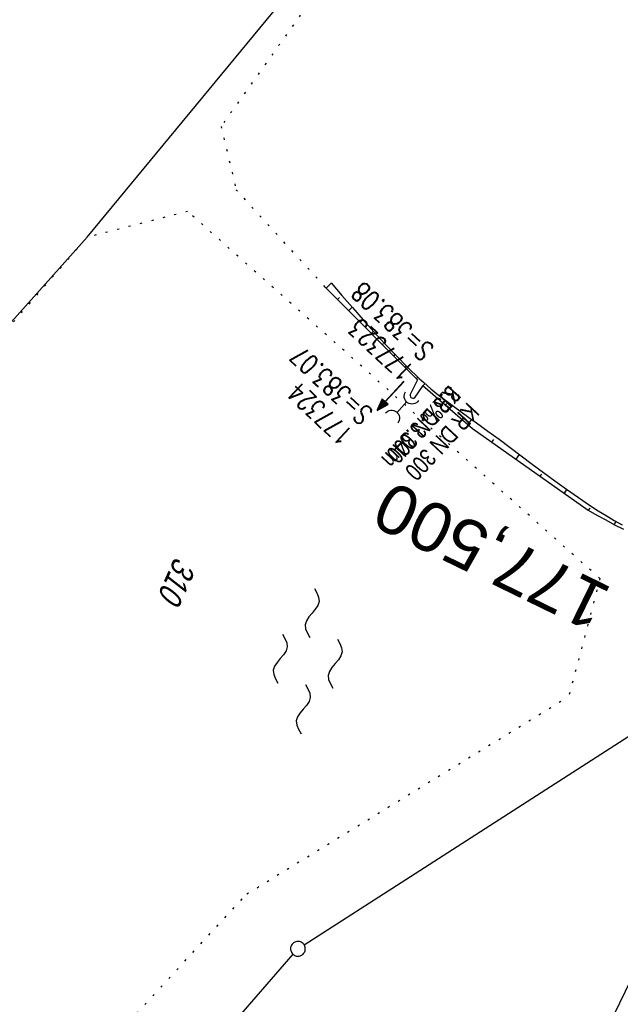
# Model space of a CAD drawing. Extents: x 508656 to 509297, y 448622 to 449584.
# Tile 27 of 53: x 508907 to 508968, y 449055 to 449155. Entities that reach past the tile are written whole.
import ezdxf
from ezdxf.enums import TextEntityAlignment as Align

# ---------------------------------------------------------------- set-up
doc = ezdxf.new("R2010")
doc.units = 0
doc.header["$LTSCALE"] = 10
doc.header["$MEASUREMENT"] = 0
for name, pattern in [('LT00', [0]), ('LT17', [0.15, 0.1, -0.05]), ('PUNKTX2_STR', [0.6, 0.1, -0.5]), ('STRICHLINIE2', [0.375, 0.25, -0.125])]:
    doc.linetypes.add(name, pattern=pattern)
doc.layers.get('0').update_dxf_attribs({"linetype": 'LT00'})
for name, color, linetype in [('--EK_Halt-Pfeil', 4, 'LT00'), ('--EK_Haltung', 7, 'STRICHLINIE2'), ('--EK_Haltung-Text', 140, 'LT00'), ('--EK_Schacht-Text', 5, 'LT00'), ('--EK_ST-93-1', 30, 'LT17'), ('--EL_DFK_AB_L', 21, 'LT00'), ('--EL_Halt-Pfeil', 4, 'LT00'), ('--EL_Haltung', 182, 'STRICHLINIE2'), ('--EL_Haltung-Text', 182, 'LT00'), ('--WASSER_GRENZE', 180, 'PUNKTX2_STR'), ('--WASSER_NUTZUNG', 180, 'Continuous'), ('DFK_AB_L', 21, 'LT00'), ('DFK_FLUR_NR', 250, 'LT00'), ('DFK_GZPKT', 250, 'LT00'), ('DFK_KATASTER', 250, 'LT00'), ('V124_BOESCH', 250, 'LT00'), ('V124_BOSCHUNG', 250, 'LT00'), ('V124_GRABEN', 250, 'LT00'), ('V124_UK_DURCH', 182, 'LT00')]:
    doc.layers.add(name, color=color, linetype=linetype)
doc.styles.add('Beschrift', font='ARIAL.TTF')
doc.styles.add('Haltungsbeschriftung', font='ARIAL.TTF', dxfattribs={"width": 0.75})
doc.styles.add('schachtbeschriftung', font='romans.shx', dxfattribs={"width": 0.75, "height": 2})
doc.styles.get("Standard").update_dxf_attribs({"font": 'ARIAL.TTF'})

# ---------------------------------------------------------------- blocks, each defined once
blk = doc.blocks.new('SYMB7250')
at = {"color": 0, "linetype": 'ByBlock'}
for points in [[(-0.25, 0.28), (-0.208333, 0.308889), (-0.166667, 0.331111), (-0.125, 0.34), (-0.083333, 0.331111), (-0.041667, 0.308889), (0, 0.28)], [(0, 0.28), (0.041667, 0.251111), (0.083333, 0.228889), (0.125, 0.22), (0.166667, 0.228889), (0.208333, 0.251111), (0.25, 0.28)], [(-0.74, 0), (-0.698333, 0.028889), (-0.656667, 0.051111), (-0.615, 0.06), (-0.573333, 0.051111), (-0.531667, 0.028889), (-0.49, 0)], [(-0.49, 0), (-0.448333, -0.028889), (-0.406667, -0.051111), (-0.365, -0.06), (-0.323333, -0.051111), (-0.281667, -0.028889), (-0.24, 0)], [(0.24, 0), (0.281667, 0.028889), (0.323333, 0.051111), (0.365, 0.06), (0.406667, 0.051111), (0.448333, 0.028889), (0.49, 0)], [(0.49, 0), (0.531667, -0.028889), (0.573333, -0.051111), (0.615, -0.06), (0.656667, -0.051111), (0.698333, -0.028889), (0.74, 0)], [(-0.25, -0.28), (-0.208333, -0.251111), (-0.166667, -0.228889), (-0.125, -0.22), (-0.083333, -0.228889), (-0.041667, -0.251111), (0, -0.28)], [(0, -0.28), (0.041667, -0.308889), (0.083333, -0.331111), (0.125, -0.34), (0.166667, -0.331111), (0.208333, -0.308889), (0.25, -0.28)]]:
    blk.add_lwpolyline(points, dxfattribs=at)
blk = doc.blocks.new('SYMB7010')
at = {"color": 0, "linetype": 'ByBlock'}
for points in [[(-0.031408, 0.499213), (-0.093728, 0.49134), (-0.15457, 0.475719), (-0.212975, 0.452595), (-0.268021, 0.422333), (-0.31884, 0.385411), (-0.36463, 0.342411), (-0.40467, 0.29401), (-0.438329, 0.240973), (-0.465074, 0.184136), (-0.484486, 0.124395), (-0.496256, 0.062692), (-0.5002, 0)], [(-0.5002, 0), (-0.496256, -0.062692), (-0.484486, -0.124395), (-0.465075, -0.184136), (-0.438329, -0.240973), (-0.404671, -0.29401), (-0.36463, -0.342411), (-0.31884, -0.385411), (-0.268021, -0.422333), (-0.212975, -0.452595), (-0.154571, -0.475719), (-0.093728, -0.49134), (-0.031408, -0.499213), (0.031408, -0.499213)], [(0.5002, 0), (0.496256, 0.062692), (0.484485, 0.124395), (0.465074, 0.184136), (0.438329, 0.240973), (0.40467, 0.29401), (0.36463, 0.342411), (0.31884, 0.385411), (0.268021, 0.422333), (0.212975, 0.452595), (0.15457, 0.475719), (0.093728, 0.49134), (0.031408, 0.499213), (-0.031408, 0.499213)], [(0.031408, -0.499213), (0.093728, -0.491341), (0.15457, -0.475719), (0.212975, -0.452595), (0.268021, -0.422333), (0.31884, -0.385411), (0.36463, -0.342411), (0.404671, -0.294011), (0.438329, -0.240974), (0.465075, -0.184136), (0.484486, -0.124395), (0.496256, -0.062692), (0.500201, 0)]]:
    blk.add_lwpolyline(points, dxfattribs=at)
blk = doc.blocks.new('SYMB1107')
at = {"color": 0, "linetype": 'ByBlock'}
for points in [[(-0.2, 0), (-0.196157, 0.039018), (-0.184776, 0.076537), (-0.166294, 0.111114), (-0.141421, 0.141421), (-0.111114, 0.166294), (-0.076537, 0.184776), (-0.039018, 0.196157), (0, 0.2)], [(0, 0.2), (0.039018, 0.196157), (0.076537, 0.184776), (0.111114, 0.166294), (0.141421, 0.141421), (0.166294, 0.111114), (0.184776, 0.076537), (0.196157, 0.039018), (0.2, 0)]]:
    blk.add_lwpolyline(points, dxfattribs=at)
blk = doc.blocks.new('SYMB0070')
at = {"color": 0, "linetype": 'ByBlock'}
for p, q in [((-0.5, 0), (0.2, 0)), ((0.5, 0), (0.2, 0.1)), ((0.2, 0.1), (0.2, 0)), ((0.468, 0), (0.21, 0.086)), ((0.21, 0.086), (0.21, -0.086)), ((0.21, -0.086), (0.468, 0)), ((0.22, -0.072), (0.437, 0)), ((0.23, -0.058), (0.405, 0)), ((0.24, -0.045), (0.374, 0)), ((0.342, 0), (0.25, 0.031)), ((0.25, 0.031), (0.25, -0.031)), ((0.25, -0.031), (0.342, 0)), ((0.26, -0.017), (0.31, 0)), ((0.27, -0.003), (0.279, 0))]:
    blk.add_line(p, q, dxfattribs=at)
for points in [[(0.2, 0), (0.2, -0.1), (0.5, 0)], [(0.437, 0), (0.22, 0.072), (0.22, -0.072)], [(0.405, 0), (0.23, 0.058), (0.23, -0.058)], [(0.374, 0), (0.24, 0.045), (0.24, -0.045)], [(0.31, 0), (0.26, 0.017), (0.26, -0.017)], [(0.279, 0), (0.27, 0.003), (0.27, -0.003)]]:
    blk.add_lwpolyline(points, dxfattribs=at)

msp = doc.modelspace()

# ---------------------------------------------------------------- linework, layer by layer
at = {"layer": '--EK_Haltung'}
msp.add_line((508945.94, 449116.24), (508944.9, 449115.11), dxfattribs=at)
at = {"layer": '--EL_DFK_AB_L'}
msp.add_line((508954.49, 449028.13), (508985.78, 449092.92), dxfattribs=at)
at = {"layer": '--EL_Haltung'}
msp.add_line((508945.94, 449116.24), (508944.9, 449115.11), dxfattribs=at)
at = {"layer": '--WASSER_GRENZE', "ltscale": 0.2}
for p, q in [((508937.2, 449158.42), (508927.06, 449144.2)), ((508927.06, 449144.2), (508928.6, 449137.76)), ((508937.62, 449127.88), (508928.6, 449137.76)), ((508923.67, 449135.56), (508913.45, 449132.93)), ((508965.54, 449098.28), (508923.67, 449135.56)), ((508858.79, 449069.97), (508913.45, 449132.93)), ((508965.54, 449098.28), (508962.38, 449086.3)), ((508929.69, 449066.24), (508962.38, 449086.3)), ((508906.28, 449040.9), (508929.69, 449066.24))]:
    msp.add_line(p, q, dxfattribs=at)
at = {"layer": 'DFK_AB_L'}
msp.add_line((508954.49, 449028.13), (508985.78, 449092.92), dxfattribs=at)
at = {"layer": 'DFK_KATASTER'}
for p, q in [((508913.45, 449132.93), (508940.58, 449165.79)), ((508913.45, 449132.93), (508893.5, 449110.61)), ((508935.5, 449061.07), (508985.48, 449093.19)), ((508903.31, 449024.41), (508934.38, 449060.1))]:
    msp.add_line(p, q, dxfattribs=at)
at = {"layer": 'V124_BOESCH'}
msp.add_line((508937.62, 449127.88), (508947.01, 449118.46), dxfattribs=at)
for points in [[(508938.26, 449128.29), (508939.33, 449127.03), (508940.41, 449125.79), (508941.49, 449124.55), (508942.59, 449123.32), (508943.7, 449122.11), (508944.84, 449120.91), (508945.99, 449119.75), (508947.18, 449118.6), (508947.64, 449118.18), (508948.36, 449117.54), (508949.11, 449116.93), (508949.88, 449116.34), (508950.66, 449115.77), (508951.44, 449115.2), (508952.23, 449114.64), (508953.01, 449114.09), (508954.16, 449113.25), (508955.29, 449112.42), (508956.42, 449111.58), (508957.54, 449110.73), (508958.67, 449109.89), (508959.82, 449109.04), (508960.97, 449108.2), (508962.15, 449107.35), (508963.35, 449106.51), (508964.59, 449105.67), (508965.37, 449105.16), (508966.17, 449104.66), (508966.97, 449104.17), (508967.79, 449103.71)], [(508947.55, 449117.87), (508952.59, 449113.5), (508964.35, 449105.23), (508965.24, 449104.72), (508966.13, 449104.22), (508967.03, 449103.74), (508967.93, 449103.28)]]:
    msp.add_lwpolyline(points, dxfattribs=at)
at = {"layer": 'V124_BOSCHUNG'}
for p, q in [((508937.74, 449127.76), (508938.26, 449128.28)), ((508938.88, 449126.61), (508939.1, 449126.83)), ((508940.02, 449125.46), (508940.38, 449125.82)), ((508941.17, 449124.32), (508941.31, 449124.46)), ((508942.31, 449123.17), (508942.53, 449123.39)), ((508943.46, 449122.02), (508943.54, 449122.11)), ((508944.6, 449120.87), (508944.74, 449121.01)), ((508945.74, 449119.73), (508945.81, 449119.79)), ((508946.89, 449118.58), (508947.04, 449118.73)), ((508947.76, 449118.06), (508947.57, 449117.85)), ((508949.96, 449116.04), (508949.84, 449115.88)), ((508952.51, 449114.44), (508952.12, 449113.91)), ((508954.74, 449112.4), (508954.54, 449112.13)), ((508957.35, 449110.88), (508956.99, 449110.4)), ((508959.6, 449108.88), (508959.44, 449108.68)), ((508962.18, 449107.33), (508961.9, 449106.95)), ((508964.5, 449105.43), (508964.36, 449105.22)), ((508967.16, 449104.06), (508967, 449103.75))]:
    msp.add_line(p, q, dxfattribs=at)
at = {"layer": 'V124_GRABEN'}
for p, q in [((508947.01, 449118.46), (508946.27, 449116.96)), ((508947.55, 449117.87), (508946.67, 449116.6))]:
    msp.add_line(p, q, dxfattribs=at)
msp.add_lwpolyline([(508946.27, 449116.96), (508946.27, 449116.85), (508946.29, 449116.74), (508946.34, 449116.66), (508946.42, 449116.62), (508946.54, 449116.6), (508946.67, 449116.6)], dxfattribs=at)

# ---------------------------------------------------------------- block references
at = {"layer": '--EK_Halt-Pfeil', "xscale": 4.000000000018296, "yscale": 4, "zscale": 4, "rotation": 226.9774299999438}
msp.add_blockref('SYMB0070', (508944.27, 449116.85), dxfattribs=at)
at = {"layer": '--EL_Halt-Pfeil', "xscale": 4.000000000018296, "yscale": 4, "zscale": 4, "rotation": 226.9774299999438}
msp.add_blockref('SYMB0070', (508944.29, 449116.81), dxfattribs=at)
at = {"layer": '--WASSER_NUTZUNG', "xscale": 9.999999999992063, "yscale": 9.999999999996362, "zscale": 10, "rotation": 264.7376999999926}
msp.add_blockref('SYMB7250', (508935.86, 449089.88), dxfattribs=at)
at = {"layer": 'DFK_GZPKT', "xscale": 1.500000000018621, "yscale": 1.5, "zscale": 1.5, "rotation": 264.7377099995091}
msp.add_blockref('SYMB7010', (508934.87, 449060.66), dxfattribs=at)
at = {"layer": 'V124_UK_DURCH', "yscale": 4, "zscale": 4}
for p, xscale, rotation in [((508946.46, 449116.79), 3.999999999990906, 145.5639882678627), ((508944.38, 449114.56), 4.000000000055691, 321.5318477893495)]:
    msp.add_blockref('SYMB1107', p, dxfattribs=dict(at, xscale=xscale, rotation=rotation))

# ---------------------------------------------------------------- texts
at = {"layer": '--EK_Haltung-Text', "style": 'Haltungsbeschriftung', "width": 0.75}
for s, p in [('3.3‰ 3.04m', (508950.23, 449118.01)), ('KR DN 300', (508952.11, 449116.26))]:
    msp.add_text(s, height=1.8, rotation=-133.0226, dxfattribs=at).set_placement(p)
at = {"layer": '--EK_Schacht-Text', "style": 'schachtbeschriftung', "width": 0.75}
for s, rotation, p in [('S=383.08', -223.0226, (508948.81, 449121.7)), ('177323', -223.0226, (508946.84, 449119.6)), ('S=383.07', -223.0051, (508942.59, 449115.21)), ('177324', -223.0051, (508940.63, 449113.1))]:
    msp.add_text(s, height=2, rotation=rotation, dxfattribs=at).set_placement(p)
at = {"layer": '--EK_ST-93-1', "style": 'Beschrift'}
msp.add_text('177,500', height=5, rotation=-206.0246, dxfattribs=at).set_placement((508965.86, 449094.98), align=Align.MIDDLE_LEFT)
at = {"layer": '--EL_Haltung-Text', "style": 'Haltungsbeschriftung', "width": 0.75}
msp.add_text('KR DN 300', height=1.8, rotation=-133.0226, dxfattribs=at).set_placement((508950.23, 449118.01))
at = {"layer": 'DFK_FLUR_NR', "oblique": 13.754, "width": 0.75}
msp.add_text('310', height=2.5, rotation=245.772, dxfattribs=at).set_placement((508922.41, 449100.58))

doc.saveas('drawing.dxf')
